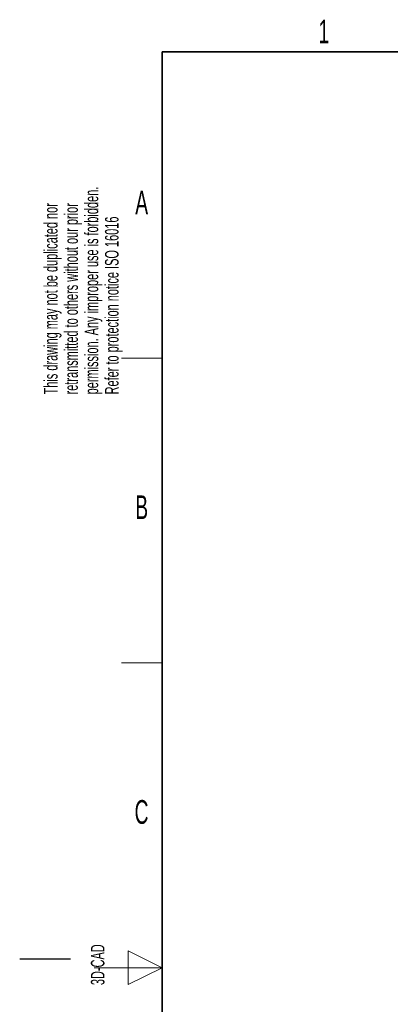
# Model space of a CAD drawing. Header units: millimetres. Extents: x 5 to 418, y 2 to 292.
# Tile 9 of 35: x 5 to 60, y 142 to 287. Entities that reach past the tile are written whole.
import ezdxf

# ---------------------------------------------------------------- set-up
doc = ezdxf.new("R2010")
doc.units = ezdxf.units.MM
doc.layers.add('SLD-0', color=7, linetype='Continuous')
doc.styles.add('SLDTEXTSTYLE0', font='TXT', dxfattribs={"width": 0.605})

# ---------------------------------------------------------------- blocks, each defined once
blk = doc.blocks.new('SW_NOTE_0_1')
at = {"layer": 'SLD-0', "color": 0, "char_height": 2, "attachment_point": 1, "rotation": 90, "style": 'SLDTEXTSTYLE0'}
for s, insert in [('permission. Any improper use is forbidden.', (3.42, 0)), ('retransmitted to others without our prior', (0.42, 0)), ('This drawing may not be duplicated nor', (-2.58, 0)), ('Refer to protection notice ISO 16016', (6.42, 0))]:
    blk.add_mtext(s, dxfattribs=dict(at, insert=insert))

msp = doc.modelspace()

# ---------------------------------------------------------------- linework, layer by layer
at = {"layer": 'SLD-0', "lineweight": 35}
for p, q in [((408, 282.5), (26, 282.5)), ((26, 282.5), (26, 12))]:
    msp.add_line(p, q, dxfattribs=at)
at = {"layer": 'SLD-0', "lineweight": 18}
for p, q in [((20, 237.25), (26, 237.25)), ((20, 192.25), (26, 192.25)), ((26, 147.25), (21, 149.75)), ((21, 149.75), (21, 144.75)), ((16, 147.25), (26, 147.25)), ((21, 144.75), (26, 147.25))]:
    msp.add_line(p, q, dxfattribs=at)
at = {"layer": 'SLD-0'}
msp.add_line((12.5, 148.5), (5, 148.5), dxfattribs=at)

# ---------------------------------------------------------------- block references
msp.add_blockref('SW_NOTE_0_1', (11.1564, 231.9088), dxfattribs=at)

# ---------------------------------------------------------------- texts
at = {"layer": 'SLD-0', "char_height": 3.5, "attachment_point": 2, "style": 'SLDTEXTSTYLE0'}
for s, insert in [('1', (49.8527, 287.243)), ('A', (22.9816, 262.0011)), ('B', (22.9816, 217.0011)), ('C', (22.9597, 172.0011))]:
    msp.add_mtext(s, dxfattribs=dict(at, insert=insert))
at = {"layer": 'SLD-0', "insert": (15.4939, 144.6806), "char_height": 2, "attachment_point": 1, "rotation": 90, "style": 'SLDTEXTSTYLE0'}
msp.add_mtext('3D-CAD', dxfattribs=at)

doc.saveas('drawing.dxf')
